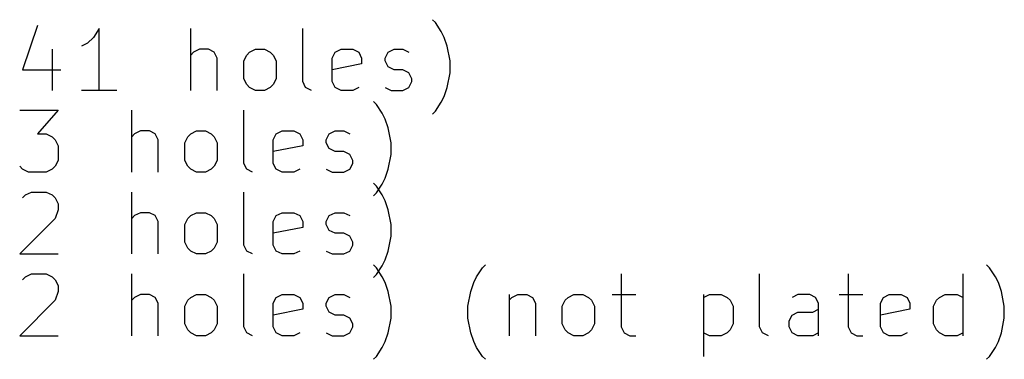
# Model space of a CAD drawing. Extents: x 29.6 to 126.4, y -67.2 to -28.8.
# Tile 2 of 2: x 78.7 to 126.4, y -67.2 to -50.7. Entities that reach past the tile are written whole.
import ezdxf

# ---------------------------------------------------------------- set-up
doc = ezdxf.new("R2010")
doc.units = 0
doc.header["$MEASUREMENT"] = 0
doc.layers.add('BLACK', color=7, linetype='CONTINUOUS')

msp = doc.modelspace()

# ---------------------------------------------------------------- linework, layer by layer
at = {"layer": 'Black'}
for p, q in [((79.5194, -51.0236), (78.8051, -53.1664)), ((98.8051, -50.8807), (98.6622, -50.7379)), ((99.0908, -51.3093), (98.8051, -50.8807)), ((82.5194, -51.1664), (82.2337, -51.595)), ((82.5194, -54.1664), (82.5194, -51.1664)), ((86.9479, -54.1664), (86.9479, -51.1664)), ((92.3765, -53.7379), (92.3765, -51.1664)), ((99.2337, -51.595), (99.0908, -51.3093)), ((81.9479, -51.8807), (81.6622, -52.0236)), ((82.2337, -51.595), (81.9479, -51.8807)), ((99.3765, -52.0236), (99.2337, -51.595)), ((80.2337, -52.1664), (80.2337, -54.1664)), ((87.0908, -52.3093), (86.9479, -52.4521)), ((87.3765, -52.1664), (87.0908, -52.3093)), ((87.8051, -52.1664), (87.3765, -52.1664)), ((88.0908, -52.3093), (87.8051, -52.1664)), ((88.2337, -52.595), (88.0908, -52.3093)), ((89.5194, -52.7379), (89.6622, -52.4521)), ((89.6622, -52.4521), (89.8051, -52.3093)), ((89.8051, -52.3093), (90.0908, -52.1664)), ((90.0908, -52.1664), (90.5194, -52.1664)), ((90.5194, -52.1664), (90.8051, -52.3093)), ((90.8051, -52.3093), (90.9479, -52.4521)), ((90.9479, -52.4521), (91.0908, -52.7379)), ((93.8051, -52.595), (93.9479, -52.3093)), ((93.9479, -52.3093), (94.2337, -52.1664)), ((94.2337, -52.1664), (94.8051, -52.1664)), ((94.8051, -52.1664), (95.0908, -52.3093)), ((95.0908, -52.3093), (95.2337, -52.595)), ((96.3765, -52.595), (96.5194, -52.3093)), ((96.5194, -52.3093), (96.8051, -52.1664)), ((96.8051, -52.1664), (97.2337, -52.1664)), ((97.2337, -52.1664), (97.5194, -52.3093)), ((99.5194, -52.7379), (99.3765, -52.0236)), ((88.2337, -54.1664), (88.2337, -52.595)), ((89.5194, -53.595), (89.5194, -52.7379)), ((91.0908, -52.7379), (91.0908, -53.595)), ((93.8051, -53.7379), (93.8051, -52.595)), ((95.2337, -52.8807), (93.8051, -53.1664)), ((95.2337, -52.595), (95.2337, -52.8807)), ((96.3765, -52.7379), (96.3765, -52.595)), ((96.5194, -53.0236), (96.3765, -52.7379)), ((99.5194, -53.3093), (99.5194, -52.7379)), ((78.8051, -53.1664), (80.6622, -53.1664)), ((96.8051, -53.1664), (96.5194, -53.0236)), ((97.2337, -53.1664), (96.8051, -53.1664)), ((97.5194, -53.3093), (97.2337, -53.1664)), ((97.6622, -53.595), (97.5194, -53.3093)), ((99.3765, -54.0236), (99.5194, -53.3093)), ((89.6622, -53.8807), (89.5194, -53.595)), ((89.8051, -54.0236), (89.6622, -53.8807)), ((90.9479, -53.8807), (90.8051, -54.0236)), ((91.0908, -53.595), (90.9479, -53.8807)), ((92.5194, -54.0236), (92.3765, -53.7379)), ((93.9479, -54.0236), (93.8051, -53.7379)), ((97.5194, -54.0236), (97.6622, -53.7379)), ((97.6622, -53.7379), (97.6622, -53.595)), ((83.3765, -54.1664), (81.6622, -54.1664)), ((90.0908, -54.1664), (89.8051, -54.0236)), ((90.5194, -54.1664), (90.0908, -54.1664)), ((90.8051, -54.0236), (90.5194, -54.1664)), ((92.8051, -54.1664), (92.5194, -54.0236)), ((94.2337, -54.1664), (93.9479, -54.0236)), ((94.8051, -54.1664), (94.2337, -54.1664)), ((95.0908, -54.0236), (94.8051, -54.1664)), ((96.3765, -54.0236), (96.6622, -54.1664)), ((96.6622, -54.1664), (97.2337, -54.1664)), ((97.2337, -54.1664), (97.5194, -54.0236)), ((99.2337, -54.4521), (99.3765, -54.0236)), ((95.9479, -54.8407), (95.8051, -54.6979)), ((96.2337, -55.2693), (95.9479, -54.8407)), ((98.8051, -55.1664), (99.0908, -54.7379)), ((99.0908, -54.7379), (99.2337, -54.4521)), ((78.6622, -55.1264), (80.5194, -55.1264)), ((80.5194, -55.1264), (79.5194, -56.2693)), ((84.0908, -58.1264), (84.0908, -55.1264)), ((89.5194, -57.6979), (89.5194, -55.1264)), ((96.3765, -55.555), (96.2337, -55.2693)), ((98.6622, -55.3093), (98.8051, -55.1664)), ((96.5194, -55.9836), (96.3765, -55.555)), ((79.5194, -56.2693), (79.9479, -56.2693)), ((79.9479, -56.2693), (80.2337, -56.4121)), ((84.2337, -56.2693), (84.0908, -56.4121)), ((84.5194, -56.1264), (84.2337, -56.2693)), ((84.9479, -56.1264), (84.5194, -56.1264)), ((85.2337, -56.2693), (84.9479, -56.1264)), ((85.3765, -56.555), (85.2337, -56.2693)), ((86.8051, -56.4121), (86.9479, -56.2693)), ((86.9479, -56.2693), (87.2337, -56.1264)), ((87.2337, -56.1264), (87.6622, -56.1264)), ((87.6622, -56.1264), (87.9479, -56.2693)), ((87.9479, -56.2693), (88.0908, -56.4121)), ((90.9479, -56.555), (91.0908, -56.2693)), ((91.0908, -56.2693), (91.3765, -56.1264)), ((91.3765, -56.1264), (91.9479, -56.1264)), ((91.9479, -56.1264), (92.2337, -56.2693)), ((92.2337, -56.2693), (92.3765, -56.555)), ((93.5194, -56.555), (93.6622, -56.2693)), ((93.6622, -56.2693), (93.9479, -56.1264)), ((93.9479, -56.1264), (94.3765, -56.1264)), ((94.3765, -56.1264), (94.6622, -56.2693)), ((96.6622, -56.6979), (96.5194, -55.9836)), ((80.2337, -56.4121), (80.3765, -56.555)), ((80.3765, -56.555), (80.5194, -56.8407)), ((85.3765, -58.1264), (85.3765, -56.555)), ((86.6622, -56.6979), (86.8051, -56.4121)), ((86.6622, -57.555), (86.6622, -56.6979)), ((88.0908, -56.4121), (88.2337, -56.6979)), ((88.2337, -56.6979), (88.2337, -57.555)), ((90.9479, -57.6979), (90.9479, -56.555)), ((92.3765, -56.555), (92.3765, -56.8407)), ((93.5194, -56.6979), (93.5194, -56.555)), ((93.6622, -56.9836), (93.5194, -56.6979)), ((96.6622, -57.2693), (96.6622, -56.6979)), ((80.5194, -56.8407), (80.5194, -57.555)), ((92.3765, -56.8407), (90.9479, -57.1264)), ((93.9479, -57.1264), (93.6622, -56.9836)), ((94.3765, -57.1264), (93.9479, -57.1264)), ((94.6622, -57.2693), (94.3765, -57.1264)), ((80.5194, -57.555), (80.3765, -57.8407)), ((86.8051, -57.8407), (86.6622, -57.555)), ((88.2337, -57.555), (88.0908, -57.8407)), ((89.6622, -57.9836), (89.5194, -57.6979)), ((91.0908, -57.9836), (90.9479, -57.6979)), ((94.8051, -57.555), (94.6622, -57.2693)), ((94.6622, -57.9836), (94.8051, -57.6979)), ((94.8051, -57.6979), (94.8051, -57.555)), ((96.5194, -57.9836), (96.6622, -57.2693)), ((78.8051, -57.9836), (78.6622, -57.8407)), ((79.0908, -58.1264), (78.8051, -57.9836)), ((79.9479, -58.1264), (79.0908, -58.1264)), ((80.2337, -57.9836), (79.9479, -58.1264)), ((80.3765, -57.8407), (80.2337, -57.9836)), ((86.9479, -57.9836), (86.8051, -57.8407)), ((87.2337, -58.1264), (86.9479, -57.9836)), ((87.6622, -58.1264), (87.2337, -58.1264)), ((87.9479, -57.9836), (87.6622, -58.1264)), ((88.0908, -57.8407), (87.9479, -57.9836)), ((89.9479, -58.1264), (89.6622, -57.9836)), ((91.3765, -58.1264), (91.0908, -57.9836)), ((91.9479, -58.1264), (91.3765, -58.1264)), ((92.2337, -57.9836), (91.9479, -58.1264)), ((93.5194, -57.9836), (93.8051, -58.1264)), ((93.8051, -58.1264), (94.3765, -58.1264)), ((94.3765, -58.1264), (94.6622, -57.9836)), ((96.3765, -58.4121), (96.5194, -57.9836)), ((95.9479, -58.8007), (95.8051, -58.6579)), ((96.2337, -58.6979), (96.3765, -58.4121)), ((78.9479, -59.2293), (79.2337, -59.0864)), ((79.2337, -59.0864), (79.9479, -59.0864)), ((79.9479, -59.0864), (80.2337, -59.2293)), ((84.0908, -62.0864), (84.0908, -59.0864)), ((89.5194, -61.6579), (89.5194, -59.0864)), ((95.8051, -59.2693), (95.9479, -59.1264)), ((95.9479, -59.1264), (96.2337, -58.6979)), ((96.2337, -59.2293), (95.9479, -58.8007)), ((78.8051, -59.3721), (78.9479, -59.2293)), ((80.2337, -59.2293), (80.3765, -59.3721)), ((80.3765, -59.3721), (80.5194, -59.6579)), ((96.3765, -59.515), (96.2337, -59.2293)), ((96.5194, -59.9436), (96.3765, -59.515)), ((80.5194, -59.9436), (80.3765, -60.3721)), ((80.5194, -59.6579), (80.5194, -59.9436)), ((84.5194, -60.0864), (84.2337, -60.2293)), ((84.9479, -60.0864), (84.5194, -60.0864)), ((85.2337, -60.2293), (84.9479, -60.0864)), ((86.9479, -60.2293), (87.2337, -60.0864)), ((87.2337, -60.0864), (87.6622, -60.0864)), ((87.6622, -60.0864), (87.9479, -60.2293)), ((91.0908, -60.2293), (91.3765, -60.0864)), ((91.3765, -60.0864), (91.9479, -60.0864)), ((91.9479, -60.0864), (92.2337, -60.2293)), ((93.6622, -60.2293), (93.9479, -60.0864)), ((93.9479, -60.0864), (94.3765, -60.0864)), ((94.3765, -60.0864), (94.6622, -60.2293)), ((96.6622, -60.6579), (96.5194, -59.9436)), ((80.3765, -60.3721), (78.6622, -62.0864)), ((84.2337, -60.2293), (84.0908, -60.3721)), ((85.3765, -60.515), (85.2337, -60.2293)), ((85.3765, -62.0864), (85.3765, -60.515)), ((86.6622, -60.6579), (86.8051, -60.3721)), ((86.8051, -60.3721), (86.9479, -60.2293)), ((87.9479, -60.2293), (88.0908, -60.3721)), ((88.0908, -60.3721), (88.2337, -60.6579)), ((90.9479, -60.515), (91.0908, -60.2293)), ((90.9479, -61.6579), (90.9479, -60.515)), ((92.2337, -60.2293), (92.3765, -60.515)), ((92.3765, -60.515), (92.3765, -60.8007)), ((93.5194, -60.515), (93.6622, -60.2293)), ((93.5194, -60.6579), (93.5194, -60.515)), ((86.6622, -61.515), (86.6622, -60.6579)), ((88.2337, -60.6579), (88.2337, -61.515)), ((92.3765, -60.8007), (90.9479, -61.0864)), ((93.6622, -60.9436), (93.5194, -60.6579)), ((93.9479, -61.0864), (93.6622, -60.9436)), ((96.6622, -61.2293), (96.6622, -60.6579)), ((86.8051, -61.8007), (86.6622, -61.515)), ((88.2337, -61.515), (88.0908, -61.8007)), ((94.3765, -61.0864), (93.9479, -61.0864)), ((94.6622, -61.2293), (94.3765, -61.0864)), ((94.8051, -61.515), (94.6622, -61.2293)), ((94.8051, -61.6579), (94.8051, -61.515)), ((96.5194, -61.9436), (96.6622, -61.2293)), ((86.9479, -61.9436), (86.8051, -61.8007)), ((87.2337, -62.0864), (86.9479, -61.9436)), ((87.9479, -61.9436), (87.6622, -62.0864)), ((88.0908, -61.8007), (87.9479, -61.9436)), ((89.6622, -61.9436), (89.5194, -61.6579)), ((89.9479, -62.0864), (89.6622, -61.9436)), ((91.0908, -61.9436), (90.9479, -61.6579)), ((91.3765, -62.0864), (91.0908, -61.9436)), ((92.2337, -61.9436), (91.9479, -62.0864)), ((93.5194, -61.9436), (93.8051, -62.0864)), ((94.3765, -62.0864), (94.6622, -61.9436)), ((94.6622, -61.9436), (94.8051, -61.6579)), ((96.3765, -62.3721), (96.5194, -61.9436)), ((78.6622, -62.0864), (80.5194, -62.0864)), ((87.6622, -62.0864), (87.2337, -62.0864)), ((91.9479, -62.0864), (91.3765, -62.0864)), ((93.8051, -62.0864), (94.3765, -62.0864)), ((96.2337, -62.6579), (96.3765, -62.3721)), ((95.9479, -62.7607), (95.8051, -62.6179)), ((95.9479, -63.0864), (96.2337, -62.6579)), ((96.2337, -63.1893), (95.9479, -62.7607)), ((100.805, -63.1893), (101.091, -62.7607)), ((101.091, -62.7607), (101.234, -62.6179)), ((125.662, -62.7607), (125.519, -62.6179)), ((125.948, -63.1893), (125.662, -62.7607)), ((78.8051, -63.3321), (78.9479, -63.1893)), ((78.9479, -63.1893), (79.2337, -63.0464)), ((79.2337, -63.0464), (79.9479, -63.0464)), ((79.9479, -63.0464), (80.2337, -63.1893)), ((80.2337, -63.1893), (80.3765, -63.3321)), ((80.3765, -63.3321), (80.5194, -63.6179)), ((84.0908, -66.0464), (84.0908, -63.0464)), ((89.5194, -65.6179), (89.5194, -63.0464)), ((95.8051, -63.2293), (95.9479, -63.0864)), ((96.3765, -63.475), (96.2337, -63.1893)), ((100.662, -63.475), (100.805, -63.1893)), ((107.805, -63.0464), (107.805, -65.6179)), ((114.519, -65.6179), (114.519, -63.0464)), ((118.805, -63.0464), (118.805, -65.6179)), ((124.377, -66.0464), (124.377, -63.0464)), ((126.091, -63.475), (125.948, -63.1893)), ((80.5194, -63.9036), (80.3765, -64.3321)), ((80.5194, -63.6179), (80.5194, -63.9036)), ((96.5194, -63.9036), (96.3765, -63.475)), ((96.6622, -64.6179), (96.5194, -63.9036)), ((100.377, -64.6179), (100.519, -63.9036)), ((100.519, -63.9036), (100.662, -63.475)), ((126.234, -63.9036), (126.091, -63.475)), ((126.377, -64.6179), (126.234, -63.9036)), ((80.3765, -64.3321), (78.6622, -66.0464)), ((84.2337, -64.1893), (84.0908, -64.3321)), ((84.5194, -64.0464), (84.2337, -64.1893)), ((84.9479, -64.0464), (84.5194, -64.0464)), ((85.2337, -64.1893), (84.9479, -64.0464)), ((85.3765, -64.475), (85.2337, -64.1893)), ((86.6622, -64.6179), (86.8051, -64.3321)), ((86.8051, -64.3321), (86.9479, -64.1893)), ((86.9479, -64.1893), (87.2337, -64.0464)), ((87.2337, -64.0464), (87.6622, -64.0464)), ((87.6622, -64.0464), (87.9479, -64.1893)), ((87.9479, -64.1893), (88.0908, -64.3321)), ((88.0908, -64.3321), (88.2337, -64.6179)), ((90.9479, -64.475), (91.0908, -64.1893)), ((91.0908, -64.1893), (91.3765, -64.0464)), ((91.3765, -64.0464), (91.9479, -64.0464)), ((91.9479, -64.0464), (92.2337, -64.1893)), ((92.2337, -64.1893), (92.3765, -64.475)), ((93.5194, -64.475), (93.6622, -64.1893)), ((93.6622, -64.1893), (93.9479, -64.0464)), ((93.9479, -64.0464), (94.3765, -64.0464)), ((94.3765, -64.0464), (94.6622, -64.1893)), ((102.377, -64.0464), (102.377, -66.0464)), ((102.377, -64.3321), (102.519, -64.1893)), ((102.519, -64.1893), (102.805, -64.0464)), ((102.805, -64.0464), (103.234, -64.0464)), ((103.234, -64.0464), (103.519, -64.1893)), ((103.519, -64.1893), (103.662, -64.475)), ((104.948, -64.6179), (105.091, -64.3321)), ((105.091, -64.3321), (105.234, -64.1893)), ((105.234, -64.1893), (105.519, -64.0464)), ((105.519, -64.0464), (105.948, -64.0464)), ((105.948, -64.0464), (106.234, -64.1893)), ((106.234, -64.1893), (106.377, -64.3321)), ((106.377, -64.3321), (106.519, -64.6179)), ((107.377, -64.0464), (108.519, -64.0464)), ((111.805, -64.0464), (111.805, -67.0464)), ((111.805, -64.1893), (112.091, -64.0464)), ((112.091, -64.0464), (112.662, -64.0464)), ((112.662, -64.0464), (112.948, -64.1893)), ((112.948, -64.1893), (113.091, -64.3321)), ((113.091, -64.3321), (113.234, -64.6179)), ((116.377, -64.0464), (116.091, -64.1893)), ((116.948, -64.0464), (116.377, -64.0464)), ((117.234, -64.1893), (116.948, -64.0464)), ((117.377, -64.475), (117.234, -64.1893)), ((118.377, -64.0464), (119.519, -64.0464)), ((120.377, -64.475), (120.519, -64.1893)), ((120.519, -64.1893), (120.805, -64.0464)), ((120.805, -64.0464), (121.377, -64.0464)), ((121.377, -64.0464), (121.662, -64.1893)), ((121.662, -64.1893), (121.805, -64.475)), ((122.948, -64.6179), (123.091, -64.3321)), ((123.091, -64.3321), (123.234, -64.1893)), ((123.234, -64.1893), (123.519, -64.0464)), ((123.519, -64.0464), (124.091, -64.0464)), ((124.091, -64.0464), (124.377, -64.1893)), ((85.3765, -66.0464), (85.3765, -64.475)), ((86.6622, -65.475), (86.6622, -64.6179)), ((88.2337, -64.6179), (88.2337, -65.475)), ((90.9479, -65.6179), (90.9479, -64.475)), ((92.3765, -64.7607), (90.9479, -65.0464)), ((92.3765, -64.475), (92.3765, -64.7607)), ((93.5194, -64.6179), (93.5194, -64.475)), ((93.6622, -64.9036), (93.5194, -64.6179)), ((96.6622, -65.1893), (96.6622, -64.6179)), ((100.377, -65.1893), (100.377, -64.6179)), ((103.662, -64.475), (103.662, -66.0464)), ((104.948, -65.475), (104.948, -64.6179)), ((106.519, -64.6179), (106.519, -65.475)), ((113.234, -64.6179), (113.234, -65.475)), ((117.091, -64.9036), (117.377, -64.7607)), ((117.377, -66.0464), (117.377, -64.475)), ((120.377, -65.6179), (120.377, -64.475)), ((121.805, -64.7607), (120.377, -65.0464)), ((121.805, -64.475), (121.805, -64.7607)), ((122.948, -65.475), (122.948, -64.6179)), ((126.377, -65.1893), (126.377, -64.6179)), ((93.9479, -65.0464), (93.6622, -64.9036)), ((94.3765, -65.0464), (93.9479, -65.0464)), ((94.6622, -65.1893), (94.3765, -65.0464)), ((94.8051, -65.475), (94.6622, -65.1893)), ((96.5194, -65.9036), (96.6622, -65.1893)), ((100.519, -65.9036), (100.377, -65.1893)), ((115.948, -65.3321), (116.091, -65.0464)), ((115.948, -65.6179), (115.948, -65.3321)), ((116.091, -65.0464), (116.377, -64.9036)), ((116.377, -64.9036), (117.091, -64.9036)), ((126.234, -65.9036), (126.377, -65.1893)), ((86.8051, -65.7607), (86.6622, -65.475)), ((86.9479, -65.9036), (86.8051, -65.7607)), ((88.0908, -65.7607), (87.9479, -65.9036)), ((88.2337, -65.475), (88.0908, -65.7607)), ((89.6622, -65.9036), (89.5194, -65.6179)), ((91.0908, -65.9036), (90.9479, -65.6179)), ((94.6622, -65.9036), (94.8051, -65.6179)), ((94.8051, -65.6179), (94.8051, -65.475)), ((105.091, -65.7607), (104.948, -65.475)), ((105.234, -65.9036), (105.091, -65.7607)), ((106.377, -65.7607), (106.234, -65.9036)), ((106.519, -65.475), (106.377, -65.7607)), ((107.805, -65.6179), (107.948, -65.9036)), ((113.091, -65.7607), (112.948, -65.9036)), ((113.234, -65.475), (113.091, -65.7607)), ((114.662, -65.9036), (114.519, -65.6179)), ((116.091, -65.9036), (115.948, -65.6179)), ((118.805, -65.6179), (118.948, -65.9036)), ((120.519, -65.9036), (120.377, -65.6179)), ((123.091, -65.7607), (122.948, -65.475)), ((123.234, -65.9036), (123.091, -65.7607)), ((78.6622, -66.0464), (80.5194, -66.0464)), ((87.2337, -66.0464), (86.9479, -65.9036)), ((87.6622, -66.0464), (87.2337, -66.0464)), ((87.9479, -65.9036), (87.6622, -66.0464)), ((89.9479, -66.0464), (89.6622, -65.9036)), ((91.3765, -66.0464), (91.0908, -65.9036)), ((91.9479, -66.0464), (91.3765, -66.0464)), ((92.2337, -65.9036), (91.9479, -66.0464)), ((93.5194, -65.9036), (93.8051, -66.0464)), ((93.8051, -66.0464), (94.3765, -66.0464)), ((94.3765, -66.0464), (94.6622, -65.9036)), ((96.3765, -66.3321), (96.5194, -65.9036)), ((100.662, -66.3321), (100.519, -65.9036)), ((105.519, -66.0464), (105.234, -65.9036)), ((105.948, -66.0464), (105.519, -66.0464)), ((106.234, -65.9036), (105.948, -66.0464)), ((107.948, -65.9036), (108.234, -66.0464)), ((108.234, -66.0464), (108.519, -66.0464)), ((112.091, -66.0464), (111.805, -65.9036)), ((112.662, -66.0464), (112.091, -66.0464)), ((112.948, -65.9036), (112.662, -66.0464)), ((114.948, -66.0464), (114.662, -65.9036)), ((116.377, -66.0464), (116.091, -65.9036)), ((117.091, -66.0464), (116.377, -66.0464)), ((117.377, -65.9036), (117.091, -66.0464)), ((118.948, -65.9036), (119.234, -66.0464)), ((119.234, -66.0464), (119.519, -66.0464)), ((120.805, -66.0464), (120.519, -65.9036)), ((121.377, -66.0464), (120.805, -66.0464)), ((121.662, -65.9036), (121.377, -66.0464)), ((123.519, -66.0464), (123.234, -65.9036)), ((124.091, -66.0464), (123.519, -66.0464)), ((124.377, -65.9036), (124.091, -66.0464)), ((126.091, -66.3321), (126.234, -65.9036)), ((95.9479, -67.0464), (96.2337, -66.6179)), ((96.2337, -66.6179), (96.3765, -66.3321)), ((100.805, -66.6179), (100.662, -66.3321)), ((101.091, -67.0464), (100.805, -66.6179)), ((125.662, -67.0464), (125.948, -66.6179)), ((125.948, -66.6179), (126.091, -66.3321)), ((95.8051, -67.1893), (95.9479, -67.0464)), ((101.234, -67.1893), (101.091, -67.0464)), ((125.519, -67.1893), (125.662, -67.0464))]:
    msp.add_line(p, q, dxfattribs=at)

doc.saveas('drawing.dxf')
